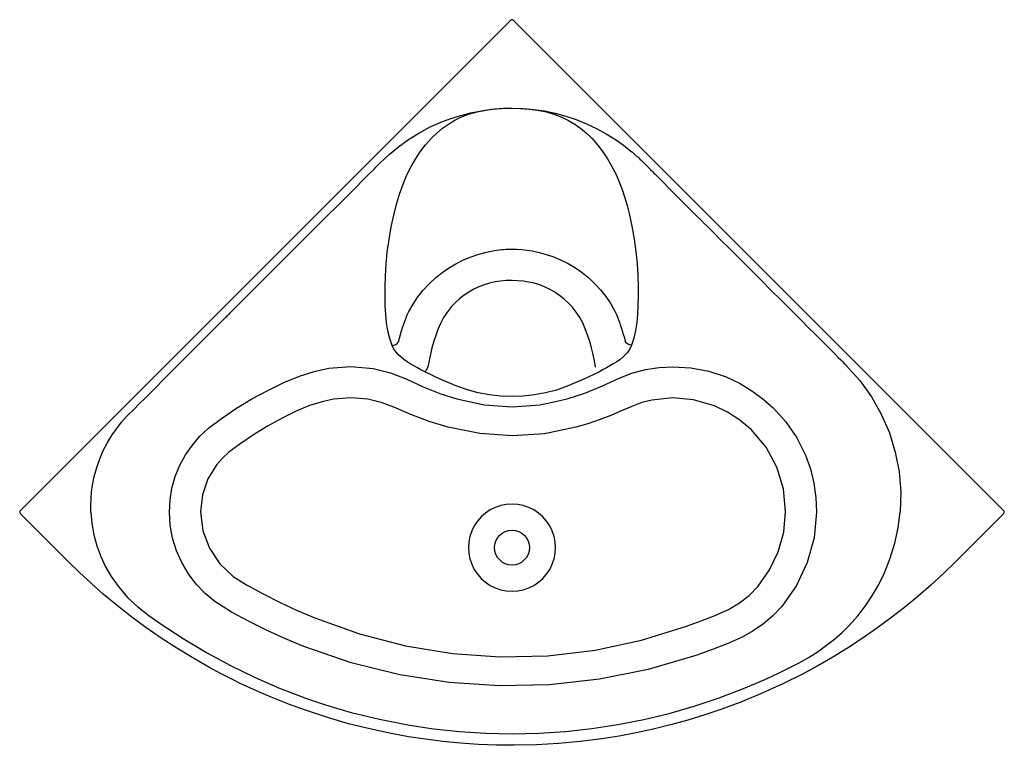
# Model space of a CAD drawing. Header units: millimetres. Extents: x -0.85 to 0.85, y -1.25 to 0.
import ezdxf

# ---------------------------------------------------------------- set-up
doc = ezdxf.new("R2010")
doc.units = ezdxf.units.MM
doc.layers.add('BLOCKS', color=3, linetype='Continuous')

msp = doc.modelspace()

# ---------------------------------------------------------------- linework, layer by layer
at = {"layer": 'BLOCKS'}
for p, q in [((-0.8457, -0.8457), (-0.0028, -0.0028)), ((0.0028, -0.0028), (0.8457, -0.8457)), ((-0.7635, -0.9335), (-0.8457, -0.8514)), ((0.8457, -0.8514), (0.7635, -0.9335))]:
    msp.add_line(p, q, dxfattribs=at)
at = {"layer": 'BLOCKS', "flags": 128}
for points in [[(-0.7243, -0.8485), (-0.7245, -0.837), (-0.7241, -0.8255), (-0.7231, -0.814), (-0.7215, -0.8026), (-0.7185, -0.7872), (-0.7143, -0.7721), (-0.7091, -0.7573), (-0.703, -0.7429), (-0.6959, -0.729), (-0.6878, -0.7158), (-0.68, -0.7046), (-0.6715, -0.6939), (-0.6623, -0.6836), (-0.6585, -0.6797), (-0.6535, -0.6748), (-0.6485, -0.6697), (-0.6435, -0.6647), (-0.6385, -0.6597), (-0.6335, -0.6547), (-0.5798, -0.601), (-0.5262, -0.5474), (-0.5025, -0.5237), (-0.4921, -0.5134), (-0.4908, -0.512), (-0.4894, -0.5106), (-0.4881, -0.5093), (-0.4867, -0.5079), (-0.4853, -0.5066), (-0.484, -0.5052), (-0.3402, -0.3614), (-0.2769, -0.2981), (-0.249, -0.2702), (-0.2368, -0.258), (-0.2352, -0.2564), (-0.2336, -0.2548), (-0.232, -0.2532), (-0.2304, -0.2516), (-0.2288, -0.25), (-0.2272, -0.2484), (-0.2115, -0.2337), (-0.1951, -0.2202), (-0.178, -0.2079), (-0.1602, -0.1968), (-0.1417, -0.1868), (-0.1225, -0.1781), (-0.1055, -0.1717), (-0.0883, -0.1662), (-0.0707, -0.1617), (-0.0531, -0.1582), (-0.0355, -0.1557), (-0.0178, -0.1543), (0, -0.1538)], [(-0.2062, -0.562), (-0.2102, -0.55), (-0.2134, -0.537), (-0.2156, -0.523), (-0.2171, -0.5086), (-0.218, -0.4936), (-0.2183, -0.478), (-0.2182, -0.4619), (-0.2176, -0.4424), (-0.2164, -0.4223), (-0.2145, -0.4013), (-0.2115, -0.3798), (-0.2077, -0.3579), (-0.2029, -0.3358), (-0.1985, -0.3191), (-0.1935, -0.3019), (-0.1875, -0.2846), (-0.1801, -0.2676), (-0.1735, -0.2544), (-0.166, -0.2415), (-0.1578, -0.2289), (-0.1486, -0.2169), (-0.1385, -0.2055), (-0.1294, -0.1967), (-0.1196, -0.1885), (-0.1091, -0.1811), (-0.0981, -0.1746), (-0.0866, -0.169), (-0.0747, -0.1644), (-0.06, -0.1601), (-0.045, -0.157), (-0.03, -0.1551), (-0.0149, -0.1541), (0, -0.154)], [(0, -0.1538), (0.0188, -0.1543), (0.0375, -0.1559), (0.056, -0.1587), (0.0743, -0.1625), (0.0925, -0.1674), (0.1106, -0.1735), (0.1283, -0.1806), (0.1454, -0.1887), (0.1621, -0.1979), (0.1783, -0.208), (0.1917, -0.2175), (0.2046, -0.2277), (0.2071, -0.2298), (0.2095, -0.2319), (0.212, -0.234), (0.2144, -0.2362), (0.2162, -0.2378), (0.2179, -0.2395), (0.22, -0.2415), (0.2225, -0.2438), (0.2267, -0.248), (0.2317, -0.253), (0.2375, -0.2587), (0.2379, -0.2591), (0.238, -0.2592), (0.2381, -0.2593), (0.2385, -0.2597), (0.2398, -0.261), (0.2417, -0.2629), (0.2442, -0.2654), (0.2462, -0.2674), (0.2485, -0.2697), (0.251, -0.2722), (0.2538, -0.2751), (0.2569, -0.2781), (0.2596, -0.2808), (0.2613, -0.2825), (0.2706, -0.2918), (0.3187, -0.34), (0.3241, -0.3454), (0.3296, -0.3508), (0.335, -0.3562), (0.3404, -0.3616), (0.3458, -0.367), (0.3512, -0.3724), (0.3566, -0.3778), (0.3765, -0.3977), (0.3954, -0.4167), (0.4135, -0.4347), (0.4305, -0.4517), (0.4466, -0.4678), (0.4618, -0.483), (0.4752, -0.4964), (0.4877, -0.509), (0.4995, -0.5207), (0.5103, -0.5316), (0.5204, -0.5416), (0.5291, -0.5503), (0.5371, -0.5583), (0.5443, -0.5655), (0.5507, -0.5719), (0.5564, -0.5776), (0.5613, -0.5825), (0.5655, -0.5867), (0.5689, -0.5901), (0.5716, -0.5928), (0.5731, -0.5943), (0.5741, -0.5953), (0.5748, -0.596), (0.5749, -0.5961), (0.575, -0.5962), (0.575, -0.5962), (0.575, -0.5962), (0.575, -0.5962), (0.575, -0.5962), (0.575, -0.5962), (0.575, -0.5962)], [(0, -0.154), (0.0147, -0.1543), (0.0296, -0.1553), (0.0444, -0.1572), (0.0592, -0.1603), (0.0738, -0.1646), (0.0856, -0.1693), (0.097, -0.1748), (0.1079, -0.1812), (0.1183, -0.1886), (0.1281, -0.1967), (0.1372, -0.2055), (0.1472, -0.2167), (0.1563, -0.2287), (0.1645, -0.2411), (0.1719, -0.2539), (0.1786, -0.2669), (0.1845, -0.2803), (0.1897, -0.2939), (0.1941, -0.3078), (0.198, -0.3215), (0.2015, -0.3349), (0.2064, -0.3571), (0.2103, -0.379), (0.2132, -0.4005), (0.2152, -0.4214), (0.2164, -0.4416), (0.217, -0.4612), (0.2171, -0.4773), (0.2167, -0.4929), (0.2159, -0.508), (0.2145, -0.5225), (0.2124, -0.5365), (0.2094, -0.5495), (0.2057, -0.5615)], [(-0.1955, -0.5555), (-0.1937, -0.5492), (-0.1919, -0.543), (-0.1899, -0.5367), (-0.1881, -0.531), (-0.1862, -0.5256), (-0.1849, -0.522), (-0.1836, -0.5185), (-0.1823, -0.515), (-0.1813, -0.512), (-0.1796, -0.5081), (-0.1775, -0.5038), (-0.1702, -0.4907), (-0.1618, -0.4783), (-0.1526, -0.4667), (-0.1427, -0.456), (-0.1321, -0.4461), (-0.1209, -0.437), (-0.1091, -0.4288), (-0.0966, -0.4214), (-0.0836, -0.4149), (-0.0701, -0.4093), (-0.0571, -0.405), (-0.0438, -0.4014), (-0.0302, -0.3988), (-0.0263, -0.3982), (-0.0223, -0.3977), (-0.0183, -0.3972), (-0.0144, -0.3969), (-0.0104, -0.3966), (-0.0063, -0.3964), (-0.0026, -0.3963), (0, -0.3963)], [(0, -0.3963), (0.0005, -0.3963), (0.0013, -0.3963), (0.0035, -0.3963), (0.008, -0.3965), (0.0168, -0.3971), (0.0257, -0.3981), (0.0347, -0.3995), (0.0466, -0.402), (0.0585, -0.4053), (0.0701, -0.4092), (0.0837, -0.4148), (0.0967, -0.4212), (0.109, -0.4286), (0.1208, -0.4368), (0.132, -0.4459), (0.1426, -0.4558), (0.1525, -0.4665), (0.1616, -0.478), (0.1698, -0.4903), (0.177, -0.5033), (0.1796, -0.5088), (0.1816, -0.5136), (0.1831, -0.5177), (0.1847, -0.5222), (0.1863, -0.5267), (0.1878, -0.5312), (0.1896, -0.5367), (0.1915, -0.5428), (0.1933, -0.5489), (0.1949, -0.555)], [(0, -0.4504), (-0.0098, -0.4505), (-0.0195, -0.4513), (-0.0292, -0.4527), (-0.0387, -0.4549), (-0.048, -0.4577), (-0.0571, -0.4612), (-0.0658, -0.4654), (-0.0743, -0.4703), (-0.0824, -0.4757), (-0.0901, -0.4817), (-0.0973, -0.4882), (-0.1039, -0.4952), (-0.1112, -0.5042), (-0.1176, -0.5139), (-0.123, -0.524), (-0.1274, -0.5345), (-0.1313, -0.5451), (-0.1345, -0.5549), (-0.1377, -0.5659), (-0.1404, -0.5768), (-0.1427, -0.5878), (-0.1446, -0.5989)], [(0.1439, -0.5994), (0.1419, -0.5884), (0.1396, -0.5773), (0.1369, -0.5663), (0.1337, -0.5554), (0.1305, -0.5455), (0.1266, -0.5349), (0.1222, -0.5244), (0.1169, -0.5142), (0.1106, -0.5047), (0.1034, -0.4957), (0.0967, -0.4886), (0.0896, -0.4821), (0.0819, -0.4761), (0.0739, -0.4706), (0.0656, -0.4658), (0.0568, -0.4615), (0.0477, -0.4579), (0.0384, -0.455), (0.0289, -0.4529), (0.0194, -0.4514), (0.0097, -0.4506), (0, -0.4504)], [(-0.2062, -0.562), (-0.203, -0.5616), (-0.1998, -0.5602), (-0.1971, -0.5581), (-0.1955, -0.5555)], [(0.2057, -0.5615), (0.2025, -0.5611), (0.1993, -0.5597), (0.1966, -0.5576), (0.1949, -0.555)], [(-0.1499, -0.6074), (-0.1566, -0.6038), (-0.1627, -0.6004), (-0.1691, -0.5969), (-0.1749, -0.5936), (-0.1806, -0.59), (-0.1861, -0.5861), (-0.1909, -0.5822), (-0.1951, -0.5783), (-0.1987, -0.5743), (-0.2031, -0.5682), (-0.2062, -0.562)], [(0.2057, -0.5615), (0.2028, -0.5677), (0.1985, -0.574), (0.1928, -0.58), (0.1859, -0.5859), (0.1804, -0.5899), (0.1743, -0.5938), (0.1683, -0.5972), (0.1623, -0.6006), (0.1559, -0.6042), (0.1491, -0.6078)], [(-0.5894, -0.8485), (-0.5883, -0.8278), (-0.5849, -0.8072), (-0.5792, -0.7872), (-0.5714, -0.768), (-0.5616, -0.75), (-0.5498, -0.7333), (-0.5369, -0.7183), (-0.5223, -0.7045), (-0.4995, -0.6874), (-0.4737, -0.6701), (-0.4473, -0.6541), (-0.4203, -0.6394), (-0.3925, -0.6259), (-0.3656, -0.6147), (-0.3405, -0.6068), (-0.3153, -0.6013), (-0.277, -0.5984), (-0.2386, -0.6018), (-0.2088, -0.609), (-0.1808, -0.6201), (-0.1526, -0.633), (-0.1239, -0.6446), (-0.095, -0.6541)], [(-0.1446, -0.5989), (-0.146, -0.6016), (-0.1475, -0.6041), (-0.1489, -0.6062), (-0.1499, -0.6074)], [(-0.095, -0.6323), (-0.1227, -0.6204), (-0.1499, -0.6074)], [(0.095, -0.6541), (0.1252, -0.6442), (0.1557, -0.6316), (0.1844, -0.6184), (0.2064, -0.6099), (0.2299, -0.6035), (0.2534, -0.5998), (0.2769, -0.5985), (0.3079, -0.6005), (0.3386, -0.6065), (0.3686, -0.6162), (0.3924, -0.6276), (0.4125, -0.6398), (0.4316, -0.6537), (0.4493, -0.6691)], [(0.1491, -0.6078), (0.1223, -0.6206), (0.095, -0.6323)], [(0.575, -0.5962), (0.5983, -0.6221), (0.6184, -0.6501), (0.6353, -0.6801), (0.6491, -0.7122), (0.6594, -0.7455), (0.6659, -0.7793), (0.6686, -0.8137), (0.6676, -0.8485)], [(0.095, -0.6323), (0.0765, -0.6387), (0.0577, -0.6436), (0.0386, -0.6471), (0.0194, -0.6492), (0, -0.6499), (-0.0195, -0.6491), (-0.0389, -0.647), (-0.058, -0.6434), (-0.0767, -0.6385), (-0.095, -0.6323)], [(-0.11, -0.7028), (-0.1423, -0.6929), (-0.174, -0.6807), (-0.2031, -0.6683), (-0.2252, -0.6599), (-0.2479, -0.6546), (-0.2774, -0.6522), (-0.307, -0.6545), (-0.3265, -0.6587), (-0.3481, -0.6655), (-0.37, -0.6747), (-0.3955, -0.6872), (-0.4204, -0.7008), (-0.4447, -0.7156), (-0.4684, -0.7316), (-0.4872, -0.7457), (-0.4978, -0.7557), (-0.5076, -0.7668), (-0.523, -0.7913), (-0.5326, -0.819), (-0.5359, -0.8482)], [(-0.095, -0.6541), (-0.0476, -0.6642), (0.0005, -0.6675), (0.0484, -0.6642), (0.095, -0.6541)], [(0.4115, -0.7067), (0.3921, -0.6906), (0.3709, -0.6768), (0.3482, -0.6657), (0.3123, -0.6555), (0.2764, -0.6521), (0.2405, -0.6559), (0.2231, -0.6604), (0.206, -0.6668), (0.1897, -0.6741), (0.1699, -0.6824), (0.1501, -0.69), (0.1302, -0.6968), (0.1099, -0.7028)], [(0.4493, -0.6691), (0.4708, -0.6935), (0.4897, -0.721), (0.5048, -0.7507), (0.5132, -0.7742), (0.5192, -0.7986), (0.5227, -0.8235), (0.5237, -0.8485)], [(0.1099, -0.7028), (0.0559, -0.7138), (0.0003, -0.7174), (-0.0555, -0.7137), (-0.1099, -0.7028)], [(0.4706, -0.8476), (0.4671, -0.8086), (0.4558, -0.7711), (0.437, -0.7369), (0.4115, -0.7066)], [(0, -0.9848), (0.0098, -0.9842), (0.0194, -0.9822), (0.0287, -0.9791), (0.0375, -0.9748), (0.0457, -0.9693), (0.053, -0.9628), (0.0595, -0.9555), (0.065, -0.9473), (0.0693, -0.9385), (0.0724, -0.9292), (0.0744, -0.9196), (0.075, -0.9098), (0.0744, -0.9), (0.0724, -0.8904), (0.0693, -0.8811), (0.065, -0.8723), (0.0595, -0.8641), (0.053, -0.8568), (0.0457, -0.8503), (0.0375, -0.8449), (0.0287, -0.8405), (0.0194, -0.8374), (0.0098, -0.8354), (0, -0.8348), (-0.0098, -0.8354), (-0.0194, -0.8374), (-0.0287, -0.8405), (-0.0375, -0.8449), (-0.0457, -0.8503), (-0.053, -0.8568), (-0.0595, -0.8641), (-0.065, -0.8723), (-0.0693, -0.8811), (-0.0724, -0.8904), (-0.0744, -0.9), (-0.075, -0.9098), (-0.0744, -0.9196), (-0.0724, -0.9292), (-0.0693, -0.9385), (-0.065, -0.9473), (-0.0595, -0.9555), (-0.053, -0.9628), (-0.0457, -0.9693), (-0.0375, -0.9748), (-0.0287, -0.9791), (-0.0194, -0.9822), (-0.0098, -0.9842), (0, -0.9848)], [(-0.7243, -0.8485), (-0.7226, -0.8683), (-0.7192, -0.8876), (-0.7141, -0.9065), (-0.7074, -0.9249), (-0.699, -0.9428), (-0.6893, -0.9597), (-0.6759, -0.9785), (-0.6606, -0.9959), (-0.6434, -1.0118), (-0.6245, -1.0263), (-0.6052, -1.04), (-0.5659, -1.0661), (-0.5256, -1.0903), (-0.4843, -1.1127), (-0.4419, -1.1333), (-0.3986, -1.152), (-0.3835, -1.158), (-0.3684, -1.1637), (-0.3533, -1.1692), (-0.3381, -1.1745), (-0.3228, -1.1795), (-0.3075, -1.1843), (-0.2922, -1.1888), (-0.2768, -1.1931), (-0.2281, -1.2051), (-0.179, -1.2147), (-0.1348, -1.2213), (-0.0902, -1.226), (-0.0453, -1.2289), (0, -1.2298), (0.0461, -1.2288), (0.0919, -1.2259), (0.1372, -1.221), (0.1822, -1.2142), (0.2268, -1.2054), (0.2703, -1.1949), (0.3134, -1.1825), (0.3561, -1.1682), (0.3985, -1.152), (0.4191, -1.1434), (0.4391, -1.1347), (0.4584, -1.1257), (0.477, -1.1165), (0.495, -1.1071), (0.5112, -1.0979), (0.5266, -1.0882), (0.5412, -1.0778), (0.555, -1.067), (0.568, -1.0555), (0.5801, -1.0435), (0.5947, -1.0271), (0.6081, -1.0099), (0.6202, -0.9918), (0.6311, -0.973), (0.6408, -0.9532), (0.6508, -0.9279), (0.6587, -0.902), (0.6643, -0.8756), (0.6676, -0.8485)], [(0.5237, -0.8485), (0.5196, -0.8929), (0.508, -0.9353), (0.4893, -0.9748), (0.4639, -1.0108), (0.4488, -1.0269), (0.4324, -1.041), (0.4151, -1.0531), (0.3962, -1.0637), (0.3701, -1.075), (0.3434, -1.0854), (0.3164, -1.0951), (0.2343, -1.1192), (0.1503, -1.1361), (0.0644, -1.1456), (-0.022, -1.1475), (-0.1078, -1.1417), (-0.1928, -1.1284), (-0.2764, -1.1078), (-0.358, -1.0798), (-0.3898, -1.0667), (-0.4211, -1.0525), (-0.452, -1.0371), (-0.4824, -1.0208), (-0.5112, -1.0027), (-0.528, -0.9886), (-0.5432, -0.9726), (-0.5565, -0.9548), (-0.5679, -0.9356), (-0.577, -0.9151), (-0.5838, -0.8936), (-0.588, -0.8713), (-0.5894, -0.8485)], [(-0.5359, -0.8484), (-0.5318, -0.8806), (-0.5204, -0.9108), (-0.5026, -0.9375), (-0.4796, -0.9592), (-0.4565, -0.9739), (-0.428, -0.9895), (-0.3988, -1.0043), (-0.3693, -1.018), (-0.3393, -1.0308), (-0.2623, -1.0582), (-0.1832, -1.0786), (-0.1025, -1.0919), (-0.0209, -1.0978), (0.0614, -1.0958), (0.1429, -1.086), (0.2225, -1.069), (0.3, -1.0451), (0.3254, -1.0358), (0.3507, -1.0257), (0.3726, -1.0161), (0.3913, -1.005), (0.4081, -0.9919), (0.4233, -0.9763), (0.4432, -0.9481), (0.4581, -0.9168), (0.4674, -0.8833), (0.4706, -0.8483)], [(0.7635, -0.9335), (0.7423, -0.9542), (0.7205, -0.9743), (0.698, -0.9939), (0.6749, -1.0129), (0.6513, -1.0312), (0.6272, -1.0489), (0.6025, -1.0661), (0.5773, -1.0825), (0.5519, -1.0981), (0.526, -1.113), (0.4998, -1.1272), (0.466, -1.1441), (0.4317, -1.1598), (0.3967, -1.1743), (0.3611, -1.1876), (0.332, -1.1975), (0.3025, -1.2066), (0.2727, -1.2148), (0.2427, -1.2222), (0.2136, -1.2285), (0.1843, -1.234), (0.1548, -1.2386), (0.1174, -1.2434), (0.0798, -1.2469), (0.0419, -1.249), (0.004, -1.2498), (-0.0268, -1.2495), (-0.0576, -1.2483), (-0.0885, -1.2462), (-0.1192, -1.2432), (-0.1488, -1.2395), (-0.1783, -1.235), (-0.2076, -1.2297), (-0.2445, -1.2217), (-0.2812, -1.2126), (-0.3176, -1.202), (-0.3537, -1.1902), (-0.3826, -1.1797), (-0.4113, -1.1684), (-0.4397, -1.1562), (-0.4677, -1.1432), (-0.4786, -1.138), (-0.5001, -1.127), (-0.5214, -1.1156), (-0.5493, -1.0996), (-0.5768, -1.0829), (-0.6037, -1.0653), (-0.6301, -1.0469), (-0.6563, -1.0274), (-0.682, -1.0072), (-0.703, -0.9896), (-0.7236, -0.9715), (-0.7438, -0.9528), (-0.7635, -0.9335)]]:
    msp.add_lwpolyline(points, dxfattribs=at)
at = {"layer": 'BLOCKS'}
msp.add_circle((0, -0.9098), 0.03, dxfattribs=at)
for centre, start, end in [((0, -0.0057), 45, 135), ((-0.8429, -0.8485), 135, 225), ((0.8429, -0.8485), 315, 45)]:
    msp.add_arc(centre, 0.004, start, end, dxfattribs=at)

doc.saveas('drawing.dxf')
